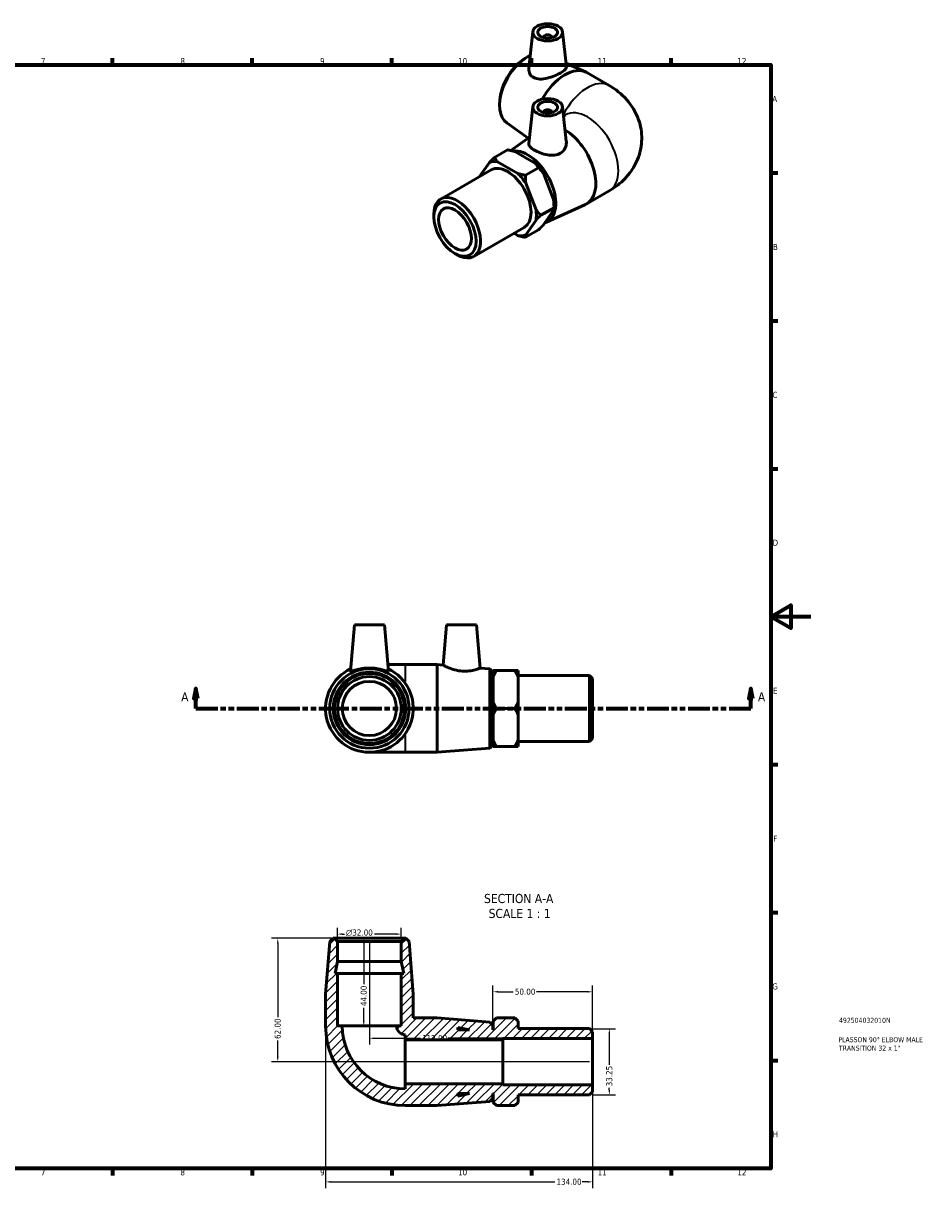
# Model space of a CAD drawing. Header units: millimetres. Extents: x -6 to 897, y -57 to 617.
# Tile 3 of 3: x 446 to 897, y 0 to 595. Entities that reach past the tile are written whole.
import ezdxf

# ---------------------------------------------------------------- set-up
doc = ezdxf.new("R2010")
doc.units = ezdxf.units.MM
doc.linetypes.add('DOUBLE_DASH_CHAIN', pattern=[1.2403, 0.6614, -0.0827, 0.1654, -0.0827, 0.1654, -0.0827])
for name, color, linetype, lineweight in [('Border (ANSI)', 7, 'Continuous', 70), ('Dimension (ANSI)', 7, 'Continuous', 25), ('Hatch (ANSI)', 7, 'Continuous', 18), ('Section Line (ANSI)', 7, 'DOUBLE_DASH_CHAIN', 70), ('Symbol (ANSI)', 7, 'Continuous', 25), ('Title (ISO)', 7, 'Continuous', 50), ('Visible (ANSI)', 7, 'Continuous', 50), ('Visible Narrow (ANSI)', 7, 'Continuous', 35)]:
    doc.layers.add(name, color=color, linetype=linetype, lineweight=lineweight)
doc.styles.add('Label Text (ANSI)', font='tahoma.ttf')
doc.styles.add('Note Text (ANSI)', font='tahoma.ttf')
doc.styles.add('Note Text (ISO)', font='tahoma.ttf')
doc.dimstyles.new('Default - mm (ANSI)', dxfattribs={"dimtxt": 3.048, "dimasz": 2.5, "dimexe": 3.175, "dimexo": 1.6002, "dimgap": 0.8, "dimtad": 0, "dimtoh": 1, "dimrnd": 1e-08, "dimzin": 4, "dimdsep": 46, "dimtxsty": 'Note Text (ANSI)', "dimcen": 0.09, "dimdle": 10, "dimclrd": 256, "dimclre": 256, "dimclrt": 256, "dimadec": 1, "dimazin": 1, "dimtfac": 1, "dimtofl": 0, "dimtmove": 0, "dimatfit": 3, "dimfxl": 1, "dimtolj": 1, "dimtzin": 4, "dimlwd": -1, "dimlwe": -1, "dimarcsym": 0})

# ---------------------------------------------------------------- blocks, each defined once
blk = doc.blocks.new('Borders Default Border')
at = {"layer": 'Border (ANSI)'}
for p, q in [((70.08, 574), (70.08, 577.45)), ((140.17, 574), (140.17, 577.45)), ((210.25, 574), (210.25, 577.45)), ((280.33, 574), (280.33, 577.45)), ((350.42, 574), (350.42, 577.45)), ((490.58, 574), (490.58, 577.45)), ((560.67, 574), (560.67, 577.45)), ((630.75, 574), (630.75, 577.45)), ((700.83, 574), (700.83, 577.45)), ((770.92, 574), (770.92, 577.45)), ((20, 519.75), (16.55, 519.75)), ((821, 519.75), (824.45, 519.75)), ((20, 445.5), (16.55, 445.5)), ((821, 445.5), (824.45, 445.5)), ((20, 371.25), (16.55, 371.25)), ((821, 371.25), (824.45, 371.25)), ((20, 222.75), (16.55, 222.75)), ((821, 222.75), (824.45, 222.75)), ((20, 148.5), (16.55, 148.5)), ((821, 148.5), (824.45, 148.5)), ((20, 74.25), (16.55, 74.25)), ((821, 74.25), (824.45, 74.25)), ((70.08, 20), (70.08, 16.55)), ((140.17, 20), (140.17, 16.55)), ((210.25, 20), (210.25, 16.55)), ((280.33, 20), (280.33, 16.55)), ((350.42, 20), (350.42, 16.55)), ((490.58, 20), (490.58, 16.55)), ((560.67, 20), (560.67, 16.55)), ((630.75, 20), (630.75, 16.55)), ((700.83, 20), (700.83, 16.55)), ((770.92, 20), (770.92, 16.55))]:
    blk.add_line(p, q, dxfattribs=at)
at = {"layer": 'Border (ANSI)', "flags": 128}
for points in [[(420.5, 594), (420.5, 574), (414.73, 584), (426.27, 584), (420.5, 574)], [(20, 20), (20, 574), (821, 574), (821, 20), (20, 20)], [(0, 297), (20, 297), (10, 302.77), (10, 291.23), (20, 297)], [(841, 297), (821, 297), (831, 302.77), (831, 291.23), (821, 297)], [(420.5, 0), (420.5, 20), (414.73, 10), (426.27, 10), (420.5, 20)]]:
    blk.add_lwpolyline(points, dxfattribs=at)
at = {"layer": 'Border (ANSI)', "color": 230, "true_color": 0xff0080, "attachment_point": 7, "style": 'Note Text (ANSI)'}
for s, insert, char_height in [('1', (34.35, 574.4), 3.05), ('2', (104.2, 574.4), 3.05), ('3', (174.26, 574.34), 3.05), ('4', (244.23, 574.4), 3.05), ('5', (314.48, 574.34), 3.05), ('6', (384.49, 574.34), 3.05), ('7', (454.6, 574.4), 3.05), ('8', (524.63, 574.33), 3.05), ('9', (594.7, 574.34), 3.05), ('10', (663.96, 574.34), 3.048), ('11', (734.04, 574.4), 3.048), ('12', (804.13, 574.4), 3.048), ('A', (16.78, 555.35), 3.05), ('A', (821.63, 555.35), 3.05), ('B', (17.15, 481.1), 3.05), ('B', (821.99, 481.1), 3.05), ('C', (16.95, 406.8), 3.05), ('C', (821.8, 406.8), 3.05), ('D', (16.96, 332.6), 3.05), ('D', (821.81, 332.6), 3.05), ('E', (17.21, 258.35), 3.05), ('E', (822.05, 258.35), 3.05), ('F', (17.29, 184.1), 3.05), ('F', (822.14, 184.1), 3.05), ('G', (16.81, 109.79), 3.05), ('G', (821.66, 109.79), 3.05), ('H', (16.97, 35.6), 3.05), ('H', (821.81, 35.6), 3.05), ('1', (34.35, 16.55), 3.05), ('2', (104.2, 16.55), 3.05), ('3', (174.26, 16.49), 3.05), ('4', (244.23, 16.55), 3.05), ('5', (314.48, 16.49), 3.05), ('6', (384.49, 16.49), 3.05), ('7', (454.6, 16.55), 3.05), ('8', (524.63, 16.48), 3.05), ('9', (594.7, 16.49), 3.05), ('10', (663.96, 16.49), 3.048), ('11', (734.04, 16.55), 3.048), ('12', (804.13, 16.55), 3.048)]:
    blk.add_mtext(s, dxfattribs=dict(at, insert=insert, char_height=char_height))
blk = doc.blocks.new('Title Blocks ISO')
at = {"layer": 'Title (ISO)', "color": 232, "true_color": 0xca0064, "style": 'Note Text (ISO)'}
for tag, p in [('PART_NUMBER_001', (34.16, 73.13)), ('DESCRIPTION_001', (33.84, 63.4)), ('DESCRIPTION_002', (34.09, 59.18))]:
    blk.add_attdef(tag, p, '', height=2.5, dxfattribs=at)
blk = doc.blocks.new('2dTransSection0')
at = {"layer": 'Section Line (ANSI)', "linetype": 'Continuous'}
for p, q in [((532.36, 260.93), (531.36, 255.93)), ((531.36, 255.93), (533.36, 255.93)), ((532.36, 255.93), (532.36, 260.93)), ((533.36, 255.93), (532.36, 260.93)), ((532.36, 250.93), (532.36, 255.93)), ((810.97, 260.93), (809.97, 255.93)), ((809.97, 255.93), (811.97, 255.93)), ((810.97, 255.93), (810.97, 260.93)), ((811.97, 255.93), (810.97, 260.93)), ((810.97, 250.93), (810.97, 255.93)), ((532.36, 250.93), (543.35, 250.93)), ((799.98, 250.93), (810.97, 250.93))]:
    blk.add_line(p, q, dxfattribs=at)
at = {"layer": 'Section Line (ANSI)', "linetype": 'DOUBLE_DASH_CHAIN', "ltscale": 16.597679}
blk.add_line((532.36, 250.93), (810.97, 250.93), dxfattribs=at)
at = {"layer": 'Section Line (ANSI)', "linetype": 'Continuous', "flags": 128}
for points in [[(533.36, 255.93), (532.36, 260.93), (531.36, 255.93), (533.36, 255.93)], [(811.97, 255.93), (810.97, 260.93), (809.97, 255.93), (811.97, 255.93)]]:
    blk.add_lwpolyline(points, dxfattribs=at)
at = {"layer": 'Section Line (ANSI)'}
for points in [[(533.36, 255.93), (532.36, 260.93), (531.36, 255.93), (533.36, 255.93)], [(811.97, 255.93), (810.97, 260.93), (809.97, 255.93), (811.97, 255.93)]]:
    blk.add_solid(points, dxfattribs=at)
at = {"layer": 'Section Line (ANSI)', "char_height": 4.57, "attachment_point": 7, "style": 'Label Text (ANSI)'}
for insert in [(525, 254.43), (814.44, 254.43)]:
    blk.add_mtext('A', dxfattribs=dict(at, insert=insert))
blk = doc.blocks.new('*D7')
at = {"layer": 'Defpoints', "color": 0, "transparency": 16777216}
for p in [(603.48, 137.66), (603.48, 133.96), (635.48, 133.96)]:
    blk.add_point(p, dxfattribs=at)
at = {"layer": 'Dimension (ANSI)', "transparency": 16777216}
for p, q in [((603.48, 135.56), (603.48, 140.84)), ((605.98, 137.66), (606.92, 137.66)), ((632.98, 137.66), (622.07, 137.66)), ((635.48, 135.56), (635.48, 140.84))]:
    blk.add_line(p, q, dxfattribs=at)
for points in [[(605.98, 138.08), (605.98, 137.25), (603.48, 137.66)], [(632.98, 138.08), (632.98, 137.25), (635.48, 137.66)]]:
    blk.add_solid(points, dxfattribs=at)
at = {"layer": 'Dimension (ANSI)', "color": 230, "true_color": 0xff0080, "transparency": 16777216, "insert": (607.72, 139.96), "char_height": 3.048, "attachment_point": 1, "style": 'Note Text (ANSI)'}
blk.add_mtext('\\A1;\\fAIGDT|b0|i0;\\H3.0480;\\ln\\fTahoma|b0|i0;\\H3.0480;32.00', dxfattribs=at)
blk = doc.blocks.new('*D8')
at = {"layer": 'Defpoints', "color": 0, "transparency": 16777216}
for p in [(601.88, 135.56), (573.48, 73.56), (731.48, 73.56)]:
    blk.add_point(p, dxfattribs=at)
at = {"layer": 'Dimension (ANSI)', "transparency": 16777216}
for p, q in [((600.28, 135.56), (570.31, 135.56)), ((573.48, 133.06), (573.48, 95.9)), ((573.48, 76.06), (573.48, 84.22)), ((729.88, 73.56), (570.31, 73.56))]:
    blk.add_line(p, q, dxfattribs=at)
for points in [[(573.06, 133.06), (573.9, 133.06), (573.48, 135.56)], [(573.06, 76.06), (573.9, 76.06), (573.48, 73.56)]]:
    blk.add_solid(points, dxfattribs=at)
at = {"layer": 'Dimension (ANSI)', "color": 230, "true_color": 0xff0080, "transparency": 16777216, "insert": (571.89, 85.02), "char_height": 3.048, "attachment_point": 1, "rotation": 90, "style": 'Note Text (ANSI)'}
blk.add_mtext('\\A1;62.00', dxfattribs=at)
blk = doc.blocks.new('*D9')
at = {"layer": 'Defpoints', "color": 0, "transparency": 16777216}
for p in [(597.48, 91.56), (731.48, 61.92), (731.48, 13.26)]:
    blk.add_point(p, dxfattribs=at)
at = {"layer": 'Dimension (ANSI)', "transparency": 16777216}
for p, q in [((597.48, 89.96), (597.48, 10.09)), ((731.48, 60.32), (731.48, 10.09)), ((599.98, 13.26), (712.57, 13.26)), ((728.98, 13.26), (726.25, 13.26))]:
    blk.add_line(p, q, dxfattribs=at)
for points in [[(599.98, 13.68), (599.98, 12.85), (597.48, 13.26)], [(728.98, 13.68), (728.98, 12.85), (731.48, 13.26)]]:
    blk.add_solid(points, dxfattribs=at)
at = {"layer": 'Dimension (ANSI)', "color": 230, "true_color": 0xff0080, "transparency": 16777216, "insert": (713.37, 14.85), "char_height": 3.048, "attachment_point": 1, "style": 'Note Text (ANSI)'}
blk.add_mtext('\\A1;134.00', dxfattribs=at)
blk = doc.blocks.new('*D10')
at = {"layer": 'Defpoints', "color": 0, "transparency": 16777216}
for p in [(729.88, 90.18), (729.88, 56.93), (739.88, 56.93)]:
    blk.add_point(p, dxfattribs=at)
at = {"layer": 'Dimension (ANSI)', "transparency": 16777216}
for p, q in [((731.48, 90.18), (743.06, 90.18)), ((739.88, 87.68), (739.88, 72.04)), ((739.88, 59.43), (739.88, 60.44)), ((731.48, 56.93), (743.06, 56.93))]:
    blk.add_line(p, q, dxfattribs=at)
for points in [[(739.46, 87.68), (740.3, 87.68), (739.88, 90.18)], [(739.46, 59.43), (740.3, 59.43), (739.88, 56.93)]]:
    blk.add_solid(points, dxfattribs=at)
at = {"layer": 'Dimension (ANSI)', "color": 230, "true_color": 0xff0080, "transparency": 16777216, "insert": (738.29, 61.24), "char_height": 3.048, "attachment_point": 1, "rotation": 90, "style": 'Note Text (ANSI)'}
blk.add_mtext('\\A1;33.25', dxfattribs=at)
blk = doc.blocks.new('*D11')
at = {"layer": 'Defpoints', "color": 0, "transparency": 16777216}
for p in [(619.48, 135.56), (616.65, 91.56), (619.48, 91.56)]:
    blk.add_point(p, dxfattribs=at)
at = {"layer": 'Dimension (ANSI)', "transparency": 16777216}
for p, q in [((616.65, 133.06), (616.65, 112.44)), ((616.65, 94.06), (616.65, 100.67))]:
    blk.add_line(p, q, dxfattribs=at)
for points in [[(616.23, 133.06), (617.06, 133.06), (616.65, 135.56)], [(616.23, 94.06), (617.06, 94.06), (616.65, 91.56)]]:
    blk.add_solid(points, dxfattribs=at)
at = {"layer": 'Dimension (ANSI)', "color": 230, "true_color": 0xff0080, "transparency": 16777216, "insert": (615.06, 101.47), "char_height": 3.048, "attachment_point": 1, "rotation": 90, "style": 'Note Text (ANSI)'}
blk.add_mtext('\\A1;44.00', dxfattribs=at)
blk = doc.blocks.new('*D12')
at = {"layer": 'Defpoints', "color": 0, "transparency": 16777216}
for p in [(681.48, 108.69), (681.48, 91.76), (731.48, 85.19)]:
    blk.add_point(p, dxfattribs=at)
at = {"layer": 'Dimension (ANSI)', "transparency": 16777216}
for p, q in [((681.48, 93.36), (681.48, 111.87)), ((683.98, 108.69), (691.68, 108.69)), ((728.98, 108.69), (703.28, 108.69)), ((731.48, 86.79), (731.48, 111.87))]:
    blk.add_line(p, q, dxfattribs=at)
for points in [[(683.98, 109.11), (683.98, 108.28), (681.48, 108.69)], [(728.98, 109.11), (728.98, 108.28), (731.48, 108.69)]]:
    blk.add_solid(points, dxfattribs=at)
at = {"layer": 'Dimension (ANSI)', "color": 230, "true_color": 0xff0080, "transparency": 16777216, "insert": (692.48, 110.28), "char_height": 3.048, "attachment_point": 1, "style": 'Note Text (ANSI)'}
blk.add_mtext('\\A1;50.00', dxfattribs=at)
blk = doc.blocks.new('*D13')
at = {"layer": 'Defpoints', "color": 0, "transparency": 16777216}
for p in [(619.48, 135.56), (619.48, 85.36), (731.48, 73.56)]:
    blk.add_point(p, dxfattribs=at)
at = {"layer": 'Dimension (ANSI)', "transparency": 16777216}
for p, q in [((619.48, 133.96), (619.48, 82.18)), ((621.98, 85.36), (645.14, 85.36)), ((728.98, 85.36), (658.82, 85.36))]:
    blk.add_line(p, q, dxfattribs=at)
for points in [[(621.98, 85.78), (621.98, 84.94), (619.48, 85.36)], [(728.98, 85.78), (728.98, 84.94), (731.48, 85.36)]]:
    blk.add_solid(points, dxfattribs=at)
at = {"layer": 'Dimension (ANSI)', "color": 230, "true_color": 0xff0080, "transparency": 16777216, "insert": (645.94, 86.95), "char_height": 3.048, "attachment_point": 1, "style": 'Note Text (ANSI)'}
blk.add_mtext('\\A1;112.00', dxfattribs=at)

msp = doc.modelspace()

# ---------------------------------------------------------------- hatches: boundary and pattern name
at = {"layer": 'Hatch (ANSI)'}
h = msp.add_hatch(dxfattribs=at)
h.set_pattern_fill('ANSI31', color=256, scale=25.4, style=0)
h.set_pattern_definition([(45, (0, 0), (-2.245064, 2.245064), [])])
edge = h.paths.add_edge_path()
edge.add_line((635.48, 117.957), (635.48, 91.557))
edge.add_line((635.48, 91.557), (633.08, 91.557))
edge.add_ellipse((637.48, 91.557), major_axis=(-4.4, 0), ratio=1, start_angle=0, end_angle=90)
edge.add_line((637.48, 87.157), (637.48, 84.557))
edge.add_line((637.48, 84.557), (686.48, 84.557))
edge.add_line((686.48, 84.557), (686.48, 85.194))
edge.add_line((686.48, 85.194), (731.48, 85.194))
edge.add_line((731.48, 85.194), (731.48, 88.582))
edge.add_line((731.48, 88.582), (729.88, 90.182))
edge.add_line((729.88, 90.182), (694.08, 90.182))
edge.add_line((694.08, 90.182), (694.08, 93.957))
edge.add_line((694.08, 93.957), (692.48, 95.557))
edge.add_line((692.48, 95.557), (683.18, 95.557))
edge.add_line((683.18, 95.557), (681.58, 93.957))
edge.add_line((681.58, 93.957), (681.58, 89.557))
edge.add_line((681.58, 89.557), (681.48, 89.557))
edge.add_line((681.48, 89.557), (681.48, 91.757))
edge.add_line((681.48, 91.757), (679.885, 93.483))
edge.add_line((679.885, 93.483), (653.48, 95.557))
edge.add_line((653.48, 95.557), (641.48, 95.557))
edge.add_line((641.48, 95.557), (641.48, 107.557))
edge.add_line((641.48, 107.557), (639.406, 133.962))
edge.add_line((639.406, 133.962), (637.68, 135.557))
edge.add_line((637.68, 135.557), (637.08, 135.557))
edge.add_line((637.08, 135.557), (635.48, 133.957))
edge.add_line((635.48, 133.957), (635.48, 123.824))
edge.add_line((635.48, 123.824), (636.727, 117.957))
edge.add_line((636.727, 117.957), (635.48, 117.957))
h.paths.add_polyline_path([(663.88, 90.804), (669.747, 89.557), (663.88, 89.557)], flags=0)
edge = h.paths.add_edge_path()
edge.add_ellipse((637.48, 91.557), major_axis=(-40, 0), ratio=1, start_angle=0, end_angle=90)
edge.add_line((637.48, 51.557), (653.48, 51.557))
edge.add_line((653.48, 51.557), (679.885, 53.632))
edge.add_line((679.885, 53.632), (681.48, 55.357))
edge.add_line((681.48, 55.357), (681.48, 57.557))
edge.add_line((681.48, 57.557), (681.58, 57.557))
edge.add_line((681.58, 57.557), (681.58, 53.157))
edge.add_line((681.58, 53.157), (683.18, 51.557))
edge.add_line((683.18, 51.557), (692.48, 51.557))
edge.add_line((692.48, 51.557), (694.08, 53.157))
edge.add_line((694.08, 53.157), (694.08, 56.933))
edge.add_line((694.08, 56.933), (729.88, 56.933))
edge.add_line((729.88, 56.933), (731.48, 58.533))
edge.add_line((731.48, 58.533), (731.48, 61.92))
edge.add_line((731.48, 61.92), (686.48, 61.92))
edge.add_line((686.48, 61.92), (686.48, 62.557))
edge.add_line((686.48, 62.557), (637.48, 62.557))
edge.add_line((637.48, 62.557), (637.48, 59.957))
edge.add_ellipse((637.48, 91.557), major_axis=(0, -31.6), ratio=1, start_angle=270, end_angle=360, ccw=False)
edge.add_line((605.88, 91.557), (603.48, 91.557))
edge.add_line((603.48, 91.557), (603.48, 117.957))
edge.add_line((603.48, 117.957), (602.233, 117.957))
edge.add_line((602.233, 117.957), (603.48, 123.824))
edge.add_line((603.48, 123.824), (603.48, 133.957))
edge.add_line((603.48, 133.957), (601.88, 135.557))
edge.add_line((601.88, 135.557), (601.28, 135.557))
edge.add_line((601.28, 135.557), (599.555, 133.962))
edge.add_line((599.555, 133.962), (597.48, 107.557))
edge.add_line((597.48, 107.557), (597.48, 91.557))
h.paths.add_polyline_path([(669.747, 57.557), (663.88, 56.31), (663.88, 57.557)], flags=0)

# ---------------------------------------------------------------- linework, layer by layer
at = {"layer": 'Visible (ANSI)'}
for p, q in [((701.456, 590.634), (699.491, 572.31)), ((716.427, 590.634), (718.318, 572.999)), ((706.941, 587.916), (706.941, 587.729)), ((710.941, 587.916), (710.941, 587.729)), ((696.617, 576.621), (697.636, 577.314)), ((718.114, 574.904), (727.916, 570.452)), ((728.547, 570.128), (739.86, 563.613)), ((684.947, 556.356), (684.859, 555.127)), ((701.456, 553.009), (699.472, 534.504)), ((706.941, 550.291), (706.941, 550.104)), ((710.941, 550.291), (710.941, 550.104)), ((716.427, 553.009), (718.289, 535.648)), ((716.922, 548.389), (717.903, 548.954)), ((688.413, 544.895), (699.197, 537.219)), ((690.451, 530.992), (699.809, 537.654)), ((688.789, 531.336), (682.213, 527.549)), ((692.543, 530.477), (702.854, 524.539)), ((679.77, 525.027), (674.793, 517.925)), ((694.015, 519.449), (683.704, 525.387)), ((655.249, 506.671), (680.563, 521.248)), ((697.769, 518.591), (704.345, 522.378)), ((706.788, 519.648), (711.943, 506.355)), ((703.105, 501.265), (697.949, 514.558)), ((728.547, 504.309), (739.86, 510.824)), ((705.547, 498.535), (712.123, 502.322)), ((711.943, 501.103), (706.788, 493.747)), ((708.269, 495.062), (727.916, 503.986)), ((712.123, 503.625), (712.123, 502.322)), ((651.79, 497.731), (651.79, 499.034)), ((697.949, 488.657), (703.105, 496.013)), ((671.841, 477.858), (697.156, 492.435)), ((691.992, 489.462), (694.015, 488.297)), ((704.345, 491.225), (697.769, 487.438)), ((662.373, 479.353), (663.5, 478.699)), ((611.98, 292.927), (609.947, 269.685)), ((611.98, 292.927), (626.98, 292.927)), ((626.98, 292.927), (629.014, 269.685)), ((658.18, 292.927), (656.41, 272.697)), ((658.18, 292.927), (673.18, 292.927)), ((673.18, 292.927), (675.079, 271.23)), ((637.48, 272.927), (628.73, 272.927)), ((653.48, 272.927), (637.48, 272.927)), ((653.48, 272.927), (653.48, 228.927)), ((656.41, 272.697), (653.48, 272.927)), ((679.885, 270.853), (675.079, 271.23)), ((679.885, 231.002), (679.885, 270.853)), ((681.48, 269.127), (679.885, 270.853)), ((681.48, 269.127), (681.48, 232.727)), ((681.58, 266.768), (681.58, 269.98)), ((683.18, 269.98), (692.48, 269.98)), ((694.08, 269.98), (694.08, 266.768)), ((681.58, 266.927), (681.48, 266.927)), ((681.58, 254.139), (681.58, 266.768)), ((729.88, 267.552), (694.08, 267.552)), ((694.08, 266.768), (694.08, 254.139)), ((729.88, 234.303), (729.88, 267.552)), ((731.48, 265.952), (729.88, 267.552)), ((731.48, 265.952), (731.48, 235.903)), ((681.58, 247.715), (681.58, 254.139)), ((683.18, 250.927), (692.48, 250.927)), ((694.08, 254.139), (694.08, 247.715)), ((681.58, 235.087), (681.58, 247.715)), ((694.08, 247.715), (694.08, 235.087)), ((681.48, 232.727), (679.885, 231.002)), ((681.58, 234.927), (681.48, 234.927)), ((681.58, 231.875), (681.58, 235.087)), ((694.08, 235.087), (694.08, 231.875)), ((729.88, 234.303), (694.08, 234.303)), ((731.48, 235.903), (729.88, 234.303)), ((619.48, 228.927), (637.48, 228.927)), ((653.48, 228.927), (637.48, 228.927)), ((679.885, 231.002), (653.48, 228.927)), ((683.18, 231.875), (692.48, 231.875)), ((599.555, 133.962), (597.48, 107.557)), ((601.28, 135.557), (599.555, 133.962)), ((601.88, 135.557), (601.28, 135.557)), ((603.48, 133.957), (601.88, 135.557)), ((637.08, 135.557), (601.88, 135.557)), ((603.48, 123.824), (603.48, 133.957)), ((603.48, 133.957), (635.48, 133.957)), ((637.08, 135.557), (635.48, 133.957)), ((635.48, 133.957), (635.48, 123.824)), ((637.68, 135.557), (637.08, 135.557)), ((639.406, 133.962), (637.68, 135.557)), ((641.48, 107.557), (639.406, 133.962)), ((602.233, 117.957), (603.48, 123.824)), ((603.48, 123.824), (635.48, 123.824)), ((635.48, 123.824), (636.727, 117.957)), ((603.48, 117.957), (602.233, 117.957)), ((603.48, 91.557), (603.48, 117.957)), ((603.48, 117.957), (635.48, 117.957)), ((635.48, 117.957), (635.48, 91.557)), ((636.727, 117.957), (635.48, 117.957)), ((597.48, 107.557), (597.48, 91.557)), ((641.48, 95.557), (641.48, 107.557)), ((653.48, 95.557), (641.48, 95.557)), ((679.885, 93.483), (653.48, 95.557)), ((683.18, 95.557), (681.58, 93.957)), ((683.18, 95.557), (692.48, 95.557)), ((694.08, 93.957), (692.48, 95.557)), ((605.88, 91.557), (603.48, 91.557)), ((605.88, 91.557), (633.08, 91.557)), ((635.48, 91.557), (633.08, 91.557)), ((663.88, 90.804), (669.747, 89.557)), ((663.88, 89.557), (663.88, 90.804)), ((669.747, 89.557), (663.88, 89.557)), ((681.48, 91.757), (679.885, 93.483)), ((681.48, 89.557), (681.48, 91.757)), ((681.58, 89.557), (681.48, 89.557)), ((681.58, 93.957), (681.58, 89.557)), ((694.08, 90.182), (694.08, 93.957)), ((729.88, 90.182), (694.08, 90.182)), ((731.48, 88.582), (729.88, 90.182)), ((637.48, 87.157), (637.48, 84.557)), ((637.48, 84.557), (686.48, 84.557)), ((637.48, 84.557), (637.48, 62.557)), ((686.48, 84.557), (686.48, 85.194)), ((686.48, 85.194), (731.48, 85.194)), ((686.48, 84.557), (686.48, 62.557)), ((731.48, 85.194), (731.48, 88.582)), ((731.48, 85.194), (731.48, 61.92)), ((686.48, 62.557), (637.48, 62.557)), ((637.48, 62.557), (637.48, 59.957)), ((686.48, 61.92), (686.48, 62.557)), ((731.48, 61.92), (686.48, 61.92)), ((731.48, 58.533), (731.48, 61.92)), ((653.48, 51.557), (679.885, 53.632)), ((669.747, 57.557), (663.88, 56.31)), ((663.88, 56.31), (663.88, 57.557)), ((663.88, 57.557), (669.747, 57.557)), ((679.885, 53.632), (681.48, 55.357)), ((681.48, 55.357), (681.48, 57.557)), ((681.48, 57.557), (681.58, 57.557)), ((681.58, 57.557), (681.58, 53.157)), ((694.08, 53.157), (694.08, 56.933)), ((694.08, 56.933), (729.88, 56.933)), ((729.88, 56.933), (731.48, 58.533)), ((637.48, 51.557), (653.48, 51.557)), ((681.58, 53.157), (683.18, 51.557)), ((692.48, 51.557), (683.18, 51.557)), ((692.48, 51.557), (694.08, 53.157))]:
    msp.add_line(p, q, dxfattribs=at)
for radius in [19.925, 18.2, 17.6, 16, 13.6]:
    msp.add_circle((619.48, 250.927), radius, dxfattribs=at)
for centre, radius, start, end in [((619.48, 250.927), 22, 115.397761, 64.602239), ((637.48, 91.557), 40, 180, 270), ((637.48, 91.557), 31.6, 180, 270), ((637.48, 91.557), 4.4, 180, 270)]:
    msp.add_arc(centre, radius, start, end, dxfattribs=at)
for centre, major_axis, ratio in [((708.941, 590.368), (-7.5, 0), 0.5758617), ((708.941, 590.368), (-5, 0), 0.5758617), ((708.941, 552.743), (-7.5, 0), 0.5758617), ((708.941, 552.743), (-5, 0), 0.5758617), ((662.414, 491.613), (-7.498, 13.02), 0.5780931), ((662.414, 491.613), (-5.807, 10.085), 0.5780931)]:
    msp.add_ellipse(centre, major_axis=major_axis, ratio=ratio, dxfattribs=at)
for centre, major_axis, ratio, start_param, end_param in [((708.941, 587.916), (-2, 0), 0.5758617, 2.9729035, 6.4518745), ((698.897, 561.815), (-9.943, -17.267), 0.5780931, 3.8335483, 6.2274908), ((697.769, 562.465), (-9.082, -15.772), 0.5780931, 4.0146892, 5.4100887), ((717.568, 551.063), (10.979, 19.065), 0.5780931, 0, 1.6047677), ((708.941, 550.291), (2, 0), 0.5758617, 6.1144961, 9.5934671), ((717.568, 523.374), (10.979, -19.065), 0.5780931, 6.2274908, 8.6339069), ((698.897, 512.622), (9.943, -17.267), 0.5780931, 6.1568824, 9.1938192), ((688.86, 506.842), (-10.18, 17.678), 0.5780931, 5.8652102, 6.181429), ((688.86, 506.842), (-8.296, 14.407), 0.5780931, 3.1415927, 6.2831853), ((697.698, 511.932), (-10.18, 17.678), 0.5780931, 4.8180127, 5.1342315), ((688.86, 506.842), (10.18, -17.678), 0.5780931, 1.67642, 1.9926388), ((663.545, 492.264), (8.296, -14.407), 0.5780931, 5.4958534, 10.2121098), ((697.698, 511.932), (-10.18, 17.678), 0.5780931, 3.9289245, 4.0870339), ((688.86, 506.842), (10.18, -17.678), 0.5780931, 0.6292225, 0.9454413), ((688.86, 506.842), (10.18, -17.678), 0.5780931, 5.8652102, 6.181429)]:
    msp.add_ellipse(centre, major_axis=major_axis, ratio=ratio, start_param=start_param, end_param=end_param, dxfattribs=at)
for points, knots in [([(701.923, 567.622), (701.131, 568.046), (700.463, 568.691), (699.614, 570.243), (699.431, 571.141), (699.471, 572.088), (699.479, 572.199), (699.491, 572.31)], [0, 0, 0, 0, 0.34943286, 0.34943286, 0.69886572, 0.69886572, 0.74462172, 0.74462172, 0.74462172, 0.74462172]), ([(718.318, 572.999), (718.322, 572.956), (718.324, 572.914), (718.318, 572.476), (718.08, 572.032), (717.103, 571.072), (716.363, 570.554), (714.629, 569.555), (713.54, 569.021), (711.187, 568.062), (709.922, 567.641), (707.536, 567.062), (706.248, 566.869), (703.871, 566.916), (702.78, 567.164), (701.923, 567.622)], [3.5221929, 3.5221929, 3.5221929, 3.5221929, 3.561868, 3.561868, 3.9296264, 3.9296264, 4.2973847, 4.2973847, 4.6651431, 4.6651431, 5.0329015, 5.0329015, 5.4111292, 5.4111292, 5.789357, 5.789357, 5.789357, 5.789357]), ([(739.86, 563.613), (742.92, 561.851), (745.94, 559.587), (751.056, 553.805), (753.219, 550.429), (755.647, 543.401), (756.214, 540.034), (756.088, 533.557), (755.487, 530.473), (753.405, 524.671), (751.876, 522.009), (748.047, 516.972), (745.662, 514.78), (742.113, 512.196), (740.991, 511.476), (739.86, 510.824)], [4.712389, 4.712389, 4.712389, 4.712389, 5.0265482, 5.0265482, 5.3014003, 5.3014003, 5.5090062, 5.5090062, 5.7016042, 5.7016042, 5.9103595, 5.9103595, 6.1670696, 6.1670696, 6.2831853, 6.2831853, 6.2831853, 6.2831853]), ([(718.287, 535.648), (718.311, 535.438), (718.323, 535.228), (718.33, 534.034), (718.092, 532.963), (717.087, 531.062), (716.318, 530.239), (715.397, 529.674)], [4.95345589, 4.95345589, 4.95345589, 4.95345589, 5.03290145, 5.03290145, 5.41112923, 5.41112923, 5.789357, 5.789357, 5.789357, 5.789357]), ([(715.397, 529.674), (714.547, 529.151), (713.483, 528.799), (711.187, 528.539), (709.954, 528.623), (707.659, 529.022), (706.433, 529.367), (704.166, 530.207), (703.125, 530.7), (701.466, 531.656), (700.743, 532.179), (699.761, 533.209), (699.501, 533.72), (699.459, 534.302), (699.461, 534.402), (699.473, 534.504)], [0, 0, 0, 0, 0.3494329, 0.3494329, 0.6988657, 0.6988657, 1.050786, 1.050786, 1.4027062, 1.4027062, 1.7546265, 1.7546265, 2.1065467, 2.1065467, 2.178428, 2.178428, 2.178428, 2.178428]), ([(629.008, 269.653), (628.967, 269.572), (628.687, 269.612), (627.663, 269.892), (626.921, 270.123), (625.248, 270.562), (624.198, 270.8), (621.901, 271.137), (620.653, 271.23), (618.307, 271.23), (617.06, 271.137), (614.763, 270.8), (613.712, 270.562), (612.04, 270.123), (611.297, 269.892), (610.274, 269.612), (609.994, 269.572), (609.948, 269.662), (609.946, 269.673), (609.947, 269.686)], [0, 0, 0, 0, 0.3494329, 0.3494329, 0.6988657, 0.6988657, 1.050786, 1.050786, 1.4027062, 1.4027062, 1.7546265, 1.7546265, 2.1065467, 2.1065467, 2.4559796, 2.4559796, 2.8054124, 2.8054124, 2.8451496, 2.8451496, 2.8451496, 2.8451496]), ([(675.079, 271.23), (675.079, 271.23), (674.854, 271.137), (673.945, 270.8), (673.262, 270.562), (671.689, 270.123), (670.688, 269.892), (668.464, 269.612), (667.239, 269.572), (664.821, 269.741), (663.506, 269.979), (661.114, 270.629), (660.036, 271.032), (658.357, 271.732), (657.631, 272.08), (656.657, 272.565), (656.41, 272.697), (656.41, 272.697)], [1.4027062, 1.4027062, 1.4027062, 1.4027062, 1.7546265, 1.7546265, 2.1065467, 2.1065467, 2.4559796, 2.4559796, 2.8054124, 2.8054124, 3.1836402, 3.1836402, 3.561868, 3.561868, 3.9296264, 3.9296264, 4.2973847, 4.2973847, 4.2973847, 4.2973847])]:
    msp.add_open_spline(points, degree=3, knots=knots, dxfattribs=at)
for points in [[(688.789, 531.336), (690.83, 530.944), (692.543, 530.477)], [(682.213, 527.549), (680.852, 526.186), (679.77, 525.027)], [(683.704, 525.387), (682.893, 526.374), (682.213, 527.549)], [(702.854, 524.539), (703.665, 523.553), (704.345, 522.378)], [(697.769, 518.591), (695.728, 518.982), (694.015, 519.449)], [(697.949, 514.558), (697.769, 516.445), (697.769, 518.591)], [(704.345, 522.378), (705.706, 521.015), (706.788, 519.648)], [(711.943, 506.355), (712.123, 504.468), (712.123, 502.322)], [(705.547, 498.535), (704.186, 499.898), (703.105, 501.265)], [(712.123, 502.322), (712.123, 501.743), (711.943, 501.103)], [(703.105, 496.013), (704.186, 497.173), (705.547, 498.535)], [(706.788, 493.747), (705.706, 492.587), (704.345, 491.225)], [(694.015, 488.297), (695.728, 487.83), (697.769, 487.438)], [(697.769, 487.438), (697.769, 488.017), (697.949, 488.657)], [(681.58, 266.768), (682.218, 268.313), (683.18, 269.98)], [(683.18, 269.98), (682.218, 269.98), (681.58, 269.98)], [(692.48, 269.98), (693.443, 268.313), (694.08, 266.768)], [(694.08, 269.98), (693.443, 269.98), (692.48, 269.98)], [(683.18, 250.927), (682.218, 252.594), (681.58, 254.139)], [(681.58, 247.715), (682.218, 249.261), (683.18, 250.927)], [(694.08, 254.139), (693.443, 252.594), (692.48, 250.927)], [(692.48, 250.927), (693.443, 249.261), (694.08, 247.715)], [(683.18, 231.875), (682.218, 233.541), (681.58, 235.087)], [(694.08, 235.087), (693.443, 233.541), (692.48, 231.875)], [(681.58, 231.875), (682.218, 231.875), (683.18, 231.875)], [(692.48, 231.875), (693.443, 231.875), (694.08, 231.875)]]:
    msp.add_rational_spline(points, [1, 1.00384797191, 1], degree=2, dxfattribs=at)
msp.add_open_spline([(629.013, 269.686), (629.015, 269.673), (629.013, 269.662), (629.008, 269.653)], degree=3, dxfattribs=at)
at = {"layer": 'Visible Narrow (ANSI)'}
for p, q in [((637.48, 272.902), (637.48, 264.424)), ((637.48, 237.431), (637.48, 228.953))]:
    msp.add_line(p, q, dxfattribs=at)
for centre, major_axis, start_param, end_param in [((728.882, 544.548), (10.979, 19.065), 0, 1.6673022), ((728.882, 529.889), (-10.979, 19.065), 3.1415927, 6.2831853)]:
    msp.add_ellipse(centre, major_axis=major_axis, ratio=0.5780931, start_param=start_param, end_param=end_param, dxfattribs=at)

# ---------------------------------------------------------------- block references
msp.add_blockref('Borders Default Border', (0, 0))
msp.add_blockref('Title Blocks ISO', (821, 20)).add_auto_attribs({'PART_NUMBER_001': '492504032010N', 'DESCRIPTION_001': 'PLASSON 90° ELBOW MALE', 'DESCRIPTION_002': 'TRANSITION 32 x 1"'})
at = {"layer": 'Section Line (ANSI)'}
msp.add_blockref('2dTransSection0', (0, 0), dxfattribs=at)

# ---------------------------------------------------------------- texts
at = {"layer": 'Symbol (ANSI)', "char_height": 4.572, "attachment_point": 7, "style": 'Label Text (ANSI)'}
for s, insert in [('SECTION A-A', (677.005, 153.164)), ('SCALE 1 : 1', (679.325, 145.651))]:
    msp.add_mtext(s, dxfattribs=dict(at, insert=insert))

# ---------------------------------------------------------------- dimensions: what is measured, and where the dimension line sits
at = {"layer": 'Dimension (ANSI)'}
dim = msp.add_linear_dim(base=(603.48, 137.662), p1=(635.48, 133.957), p2=(603.48, 133.957), angle=180, text='\\fAIGDT|b0|i0;\\H3.0480;\\ln\\fTahoma|b0|i0;\\H3.0480;<>', dimstyle='Default - mm (ANSI)', override={"dimtoh": 0, "dimdec": 2, "dimtp": 0, "dimtm": 0, "dimtdec": 2, "dimatfit": 1}, dxfattribs=at)
dim.commit()
dim.dimension.update_dxf_attribs({"geometry": '*D7', "text_midpoint": (614.497, 137.662), "dimtype": 160})
for base, p1, p2, angle, override, picture, middle in [((573.48, 73.557), (601.88, 135.557), (731.48, 73.557), 90, {"dimtoh": 0, "dimdec": 2, "dimtp": 0, "dimtm": 0, "dimtdec": 2, "dimatfit": 1}, '*D8', (573.48, 90.057)), ((616.647, 91.557), (619.48, 135.557), (619.48, 91.557), 270, {"dimtoh": 0, "dimdec": 2, "dimse1": 1, "dimse2": 1, "dimtp": 0, "dimtm": 0, "dimtdec": 2, "dimatfit": 1}, '*D11', (616.647, 106.557)), ((739.88, 56.933), (729.88, 90.182), (729.88, 56.933), 90, {"dimtoh": 0, "dimdec": 2, "dimtp": 0, "dimtm": 0, "dimtdec": 2, "dimatfit": 1}, '*D10', (739.88, 66.242))]:
    dim = msp.add_linear_dim(base=base, p1=p1, p2=p2, angle=angle, dimstyle='Default - mm (ANSI)', override=override, dxfattribs=at)
    dim.commit()
    dim.dimension.update_dxf_attribs({"geometry": picture, "text_midpoint": middle, "dimtype": 160})
for base, p1, p2, override, picture, middle in [((619.48, 85.36), (731.48, 73.557), (619.48, 135.557), {"dimtoh": 0, "dimdec": 2, "dimse1": 1, "dimtp": 0, "dimtm": 0, "dimtdec": 2, "dimatfit": 1}, '*D13', (651.98, 85.36)), ((681.48, 108.694), (731.48, 85.194), (681.48, 91.757), {"dimtoh": 0, "dimdec": 2, "dimtp": 0, "dimtm": 0, "dimtdec": 2, "dimatfit": 1}, '*D12', (697.48, 108.694)), ((731.48, 13.263), (597.48, 91.557), (731.48, 61.92), {"dimtoh": 0, "dimdec": 2, "dimtp": 0, "dimtm": 0, "dimtdec": 2, "dimatfit": 1}, '*D9', (719.414, 13.263))]:
    dim = msp.add_linear_dim(base=base, p1=p1, p2=p2, dimstyle='Default - mm (ANSI)', override=override, dxfattribs=at)
    dim.commit()
    dim.dimension.update_dxf_attribs({"geometry": picture, "text_midpoint": middle, "dimtype": 160})

doc.saveas('drawing.dxf')
